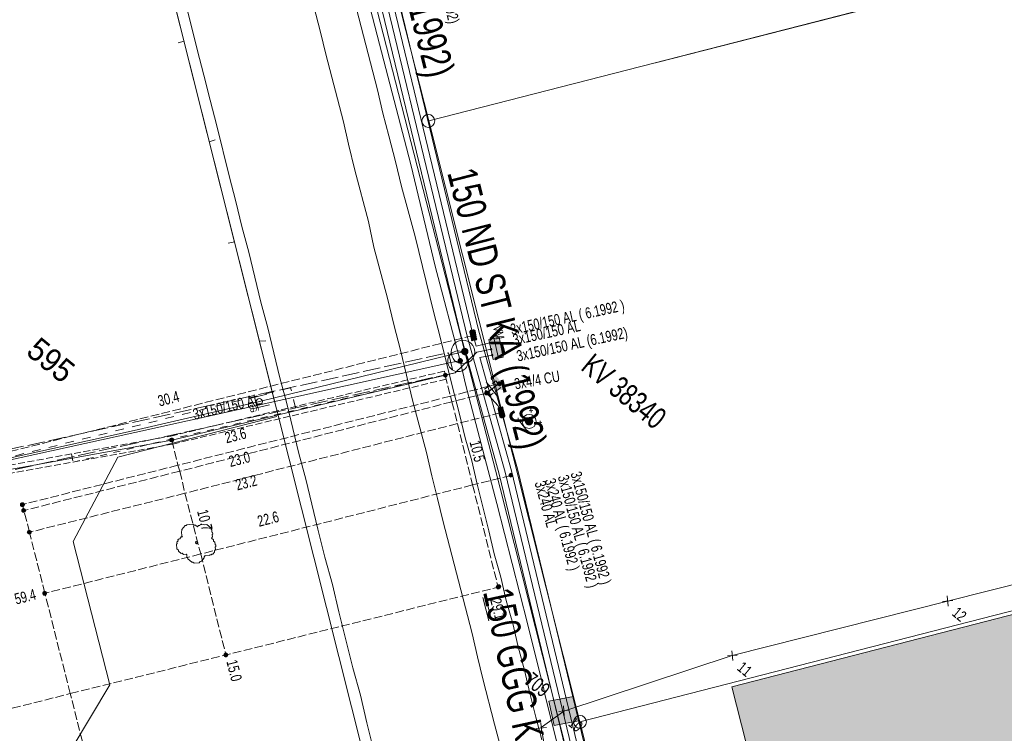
# Model space of a CAD drawing. Header units: metres. Extents: x -740 to 758, y -633 to 854.
# Tile 112 of 256: x -504 to -456, y 66 to 100. Entities that reach past the tile are written whole.
import ezdxf

# ---------------------------------------------------------------- set-up
doc = ezdxf.new("R2010")
doc.units = ezdxf.units.M
doc.header["$MEASUREMENT"] = 0
for name, pattern in [('333_125', [0.4576, 0.3328, -0.1248]), ('333_333', [0.6656, 0.3328, -0.3328]), ('416_125', [0.5408, 0.416, -0.1248]), ('416_416', [0.832, 0.416, -0.416]), ('832_208', [1.04, 0.832, -0.208])]:
    doc.linetypes.add(name, pattern=pattern)
for name, color, linetype in [('Gas.LOVION', 7, 'Continuous'), ('Grundkarte.LOVION', 7, 'Continuous'), ('Grundkarte_Text.LOVION', 7, 'Continuous'), ('Strom.LOVION', 7, 'Continuous'), ('StromBemass.LOVION', 7, 'Continuous'), ('Telko.LOVION', 7, 'Continuous'), ('Wasser.LOVION', 7, 'Continuous')]:
    doc.layers.add(name, color=color, linetype=linetype)
doc.styles.add('ERSTELLTER_STIL_1', font='arial.ttf')

msp = doc.modelspace()

# ---------------------------------------------------------------- hatches: boundary and pattern name
at = {"layer": 'Gas.LOVION', "linetype": 'Continuous', "lineweight": 13}
for points in [[(-481.968, 83.904), (-481.955, 83.922), (-481.945, 83.941), (-481.937, 83.962), (-481.931, 83.983), (-481.929, 84.005), (-481.929, 84.027), (-481.931, 84.049), (-481.937, 84.071), (-481.945, 84.091), (-481.956, 84.11), (-481.969, 84.128), (-481.984, 84.144), (-482.001, 84.158), (-482.02, 84.17), (-482.04, 84.179), (-482.061, 84.186), (-482.083, 84.19), (-482.105, 84.191), (-482.127, 84.19), (-482.148, 84.186), (-482.169, 84.179), (-482.189, 84.169), (-482.208, 84.158), (-482.225, 84.143), (-482.24, 84.127), (-482.253, 84.109), (-482.263, 84.09), (-482.271, 84.069), (-482.277, 84.048), (-482.28, 84.026), (-482.279, 84.004), (-482.277, 83.982), (-482.271, 83.961), (-482.263, 83.94), (-482.252, 83.921), (-482.239, 83.903), (-482.224, 83.887), (-482.207, 83.873), (-482.188, 83.861), (-482.168, 83.852), (-482.147, 83.845), (-482.126, 83.841), (-482.104, 83.84), (-482.081, 83.841), (-482.06, 83.846), (-482.039, 83.852), (-482.019, 83.862), (-482, 83.874), (-481.983, 83.888)], [(-481.964, 83.899), (-481.951, 83.917), (-481.941, 83.936), (-481.933, 83.957), (-481.927, 83.979), (-481.925, 84.001), (-481.925, 84.023), (-481.928, 84.045), (-481.933, 84.066), (-481.941, 84.087), (-481.952, 84.106), (-481.965, 84.124), (-481.98, 84.14), (-481.997, 84.154), (-482.016, 84.166), (-482.036, 84.175), (-482.057, 84.182), (-482.079, 84.186), (-482.101, 84.187), (-482.123, 84.186), (-482.145, 84.182), (-482.166, 84.175), (-482.186, 84.165), (-482.205, 84.153), (-482.222, 84.139), (-482.237, 84.123), (-482.25, 84.105), (-482.261, 84.086), (-482.269, 84.065), (-482.274, 84.044), (-482.277, 84.022), (-482.277, 83.999), (-482.274, 83.977), (-482.268, 83.956), (-482.26, 83.935), (-482.249, 83.916), (-482.236, 83.898), (-482.221, 83.882), (-482.204, 83.868), (-482.185, 83.856), (-482.165, 83.847), (-482.144, 83.84), (-482.122, 83.836), (-482.1, 83.835), (-482.078, 83.836), (-482.056, 83.84), (-482.035, 83.847), (-482.015, 83.857), (-481.997, 83.869), (-481.98, 83.883)]]:
    msp.add_hatch(color=7, dxfattribs=at).paths.add_polyline_path(points)
at = {"layer": 'Grundkarte.LOVION', "linetype": 'Continuous', "lineweight": 18}
msp.add_hatch(color=254, dxfattribs=at).paths.add_polyline_path([(-469.169, 67.771), (-467.538, 61.369), (-463.386, 45.194), (-462.527, 41.85), (-437.036, 48.362), (-410.684, 55.135), (-411.351, 57.73), (-434.459, 76.721)])
at = {"layer": 'Strom.LOVION', "linetype": 'Continuous', "lineweight": 13}
for points in [[(-481.859, 84.959), (-481.779, 84.597), (-481.777, 84.568), (-481.744, 84.541), (-481.715, 84.544), (-481.585, 84.572), (-481.556, 84.575), (-481.529, 84.607), (-481.532, 84.636), (-481.599, 85.014), (-481.663, 85.066), (-481.692, 85.064), (-481.793, 85.039), (-481.809, 85.052), (-481.862, 84.988)], [(-480.938, 84.605), (-480.723, 83.621), (-480.248, 83.742), (-480.446, 84.713)], [(-480.115, 82.233), (-480.572, 82.823), (-480.588, 82.837), (-480.68, 82.724), (-480.677, 82.695), (-480.704, 82.663), (-480.701, 82.633), (-480.727, 82.601), (-480.71, 82.426), (-480.694, 82.412), (-480.688, 82.354), (-480.656, 82.328), (-480.653, 82.298), (-480.541, 82.206), (-480.511, 82.209), (-480.463, 82.169), (-480.434, 82.172), (-480.418, 82.159), (-480.359, 82.164), (-480.343, 82.151), (-480.255, 82.16), (-480.229, 82.192), (-480.171, 82.198), (-480.144, 82.23)], [(-480.489, 81.221), (-480.409, 80.859), (-480.345, 80.806), (-480.316, 80.809), (-480.201, 80.85), (-480.185, 80.837), (-480.159, 80.869), (-480.165, 80.927), (-480.257, 81.273), (-480.26, 81.302), (-480.292, 81.329), (-480.322, 81.326), (-480.452, 81.298), (-480.465, 81.282), (-480.495, 81.279)]]:
    msp.add_hatch(color=7, dxfattribs=at).paths.add_polyline_path(points)
at = {"layer": 'Strom.LOVION', "linetype": 'Continuous', "lineweight": 18}
for color, points in [(5, [(-480.921, 84.43), (-480.873, 84.39), (-480.859, 84.406), (-480.875, 84.419), (-480.862, 84.435), (-480.894, 84.462)]), (5, [(-480.86, 84.111), (-480.844, 84.097), (-480.831, 84.113), (-480.815, 84.1), (-480.801, 84.116), (-480.818, 84.129), (-480.804, 84.146), (-480.82, 84.159), (-480.834, 84.143), (-480.85, 84.156), (-480.863, 84.14), (-480.847, 84.127)]), (5, [(-480.802, 83.821), (-480.786, 83.807), (-480.773, 83.823), (-480.757, 83.81), (-480.744, 83.826), (-480.76, 83.84), (-480.746, 83.856), (-480.762, 83.869), (-480.776, 83.853), (-480.792, 83.866), (-480.805, 83.85), (-480.789, 83.837)]), (150, [(-478.836, 80.51), (-478.821, 80.53), (-478.809, 80.552), (-478.8, 80.575), (-478.794, 80.6), (-478.791, 80.625), (-478.791, 80.65), (-478.794, 80.675), (-478.8, 80.699), (-478.81, 80.723), (-478.822, 80.745), (-478.837, 80.765), (-478.854, 80.783), (-478.874, 80.799), (-478.895, 80.813), (-478.918, 80.823), (-478.942, 80.831), (-478.966, 80.836), (-478.991, 80.837), (-479.016, 80.835), (-479.041, 80.831), (-479.065, 80.823), (-479.088, 80.812), (-479.109, 80.798), (-479.128, 80.782), (-479.146, 80.764), (-479.16, 80.744), (-479.172, 80.721), (-479.181, 80.698), (-479.188, 80.674), (-479.191, 80.649), (-479.191, 80.624), (-479.187, 80.599), (-479.181, 80.574), (-479.172, 80.551), (-479.16, 80.529), (-479.145, 80.509), (-479.127, 80.49), (-479.108, 80.474), (-479.087, 80.461), (-479.064, 80.45), (-479.04, 80.443), (-479.015, 80.438), (-478.99, 80.436), (-478.965, 80.438), (-478.94, 80.443), (-478.916, 80.451), (-478.894, 80.462), (-478.872, 80.475), (-478.853, 80.491)]), (150, [(-478.934, 80.592), (-478.929, 80.599), (-478.924, 80.607), (-478.921, 80.615), (-478.919, 80.624), (-478.918, 80.633), (-478.918, 80.642), (-478.919, 80.651), (-478.921, 80.659), (-478.925, 80.667), (-478.929, 80.675), (-478.934, 80.682), (-478.94, 80.689), (-478.947, 80.695), (-478.955, 80.699), (-478.963, 80.703), (-478.971, 80.706), (-478.98, 80.707), (-478.989, 80.708), (-478.998, 80.707), (-479.006, 80.706), (-479.015, 80.703), (-479.023, 80.699), (-479.03, 80.694), (-479.037, 80.689), (-479.043, 80.682), (-479.049, 80.675), (-479.053, 80.667), (-479.056, 80.659), (-479.058, 80.65), (-479.059, 80.641), (-479.059, 80.632), (-479.058, 80.624), (-479.056, 80.615), (-479.053, 80.607), (-479.048, 80.599), (-479.043, 80.592), (-479.037, 80.585), (-479.03, 80.58), (-479.023, 80.575), (-479.014, 80.571), (-479.006, 80.568), (-478.997, 80.567), (-478.988, 80.566), (-478.979, 80.567), (-478.971, 80.568), (-478.962, 80.571), (-478.954, 80.575), (-478.947, 80.58), (-478.94, 80.586)])]:
    msp.add_hatch(color=color, dxfattribs=at).paths.add_polyline_path(points)
at = {"layer": 'StromBemass.LOVION', "linetype": 'Continuous', "lineweight": 13}
for points in [[(-481.624, 84.747), (-481.618, 84.757), (-481.612, 84.767), (-481.607, 84.778), (-481.605, 84.79), (-481.603, 84.801), (-481.603, 84.813), (-481.605, 84.825), (-481.608, 84.836), (-481.612, 84.847), (-481.618, 84.858), (-481.625, 84.867), (-481.633, 84.876), (-481.642, 84.883), (-481.652, 84.89), (-481.663, 84.895), (-481.674, 84.898), (-481.686, 84.901), (-481.698, 84.901), (-481.709, 84.901), (-481.721, 84.898), (-481.732, 84.895), (-481.743, 84.889), (-481.753, 84.883), (-481.762, 84.876), (-481.77, 84.867), (-481.777, 84.857), (-481.783, 84.847), (-481.787, 84.836), (-481.79, 84.824), (-481.792, 84.813), (-481.792, 84.801), (-481.79, 84.789), (-481.787, 84.777), (-481.783, 84.766), (-481.777, 84.756), (-481.77, 84.747), (-481.762, 84.738), (-481.753, 84.73), (-481.743, 84.724), (-481.732, 84.719), (-481.721, 84.715), (-481.709, 84.713), (-481.697, 84.713), (-481.685, 84.713), (-481.674, 84.716), (-481.662, 84.719), (-481.652, 84.724), (-481.642, 84.731), (-481.633, 84.738)], [(-482.974, 82.811), (-482.967, 82.82), (-482.962, 82.831), (-482.957, 82.842), (-482.954, 82.853), (-482.953, 82.865), (-482.953, 82.877), (-482.954, 82.888), (-482.957, 82.9), (-482.962, 82.911), (-482.968, 82.921), (-482.974, 82.931), (-482.983, 82.939), (-482.992, 82.947), (-483.002, 82.953), (-483.012, 82.958), (-483.024, 82.961), (-483.035, 82.964), (-483.047, 82.964), (-483.059, 82.964), (-483.07, 82.961), (-483.081, 82.958), (-483.092, 82.953), (-483.102, 82.946), (-483.111, 82.939), (-483.119, 82.93), (-483.126, 82.92), (-483.132, 82.91), (-483.136, 82.899), (-483.139, 82.888), (-483.14, 82.876), (-483.14, 82.864), (-483.139, 82.853), (-483.136, 82.841), (-483.131, 82.83), (-483.126, 82.82), (-483.119, 82.81), (-483.111, 82.802), (-483.101, 82.794), (-483.092, 82.788), (-483.081, 82.783), (-483.07, 82.78), (-483.058, 82.777), (-483.046, 82.777), (-483.035, 82.777), (-483.023, 82.78), (-483.012, 82.783), (-483.001, 82.788), (-482.991, 82.795), (-482.982, 82.802)], [(-480.36, 82.397), (-480.353, 82.407), (-480.348, 82.417), (-480.343, 82.428), (-480.34, 82.439), (-480.339, 82.451), (-480.339, 82.463), (-480.34, 82.475), (-480.343, 82.486), (-480.348, 82.497), (-480.354, 82.508), (-480.361, 82.517), (-480.369, 82.526), (-480.378, 82.533), (-480.388, 82.54), (-480.399, 82.545), (-480.41, 82.548), (-480.422, 82.551), (-480.433, 82.551), (-480.445, 82.551), (-480.457, 82.548), (-480.468, 82.545), (-480.479, 82.539), (-480.489, 82.533), (-480.498, 82.526), (-480.506, 82.517), (-480.513, 82.507), (-480.519, 82.497), (-480.523, 82.486), (-480.526, 82.474), (-480.527, 82.463), (-480.527, 82.451), (-480.526, 82.439), (-480.523, 82.427), (-480.518, 82.416), (-480.513, 82.406), (-480.506, 82.396), (-480.498, 82.388), (-480.488, 82.38), (-480.478, 82.374), (-480.468, 82.369), (-480.456, 82.365), (-480.445, 82.363), (-480.433, 82.362), (-480.421, 82.363), (-480.409, 82.366), (-480.398, 82.369), (-480.387, 82.374), (-480.377, 82.381), (-480.368, 82.388)], [(-480.971, 81.948), (-480.964, 81.958), (-480.959, 81.968), (-480.954, 81.979), (-480.951, 81.99), (-480.95, 82.002), (-480.95, 82.013), (-480.951, 82.025), (-480.954, 82.036), (-480.959, 82.047), (-480.964, 82.057), (-480.971, 82.067), (-480.979, 82.075), (-480.988, 82.083), (-480.998, 82.089), (-481.009, 82.094), (-481.02, 82.097), (-481.032, 82.1), (-481.043, 82.1), (-481.055, 82.1), (-481.066, 82.097), (-481.077, 82.094), (-481.088, 82.089), (-481.098, 82.082), (-481.107, 82.075), (-481.115, 82.066), (-481.122, 82.057), (-481.127, 82.047), (-481.132, 82.036), (-481.134, 82.024), (-481.136, 82.013), (-481.136, 82.001), (-481.134, 81.989), (-481.131, 81.978), (-481.127, 81.967), (-481.121, 81.957), (-481.114, 81.948), (-481.106, 81.939), (-481.097, 81.932), (-481.088, 81.925), (-481.077, 81.92), (-481.066, 81.917), (-481.054, 81.915), (-481.043, 81.914), (-481.031, 81.915), (-481.019, 81.917), (-481.008, 81.921), (-480.998, 81.926), (-480.988, 81.932), (-480.979, 81.939)], [(-480.278, 80.983), (-480.271, 80.993), (-480.266, 81.003), (-480.261, 81.014), (-480.258, 81.026), (-480.257, 81.038), (-480.257, 81.05), (-480.258, 81.061), (-480.261, 81.073), (-480.266, 81.084), (-480.272, 81.094), (-480.279, 81.104), (-480.287, 81.112), (-480.296, 81.12), (-480.306, 81.126), (-480.317, 81.131), (-480.328, 81.135), (-480.34, 81.137), (-480.351, 81.138), (-480.363, 81.137), (-480.375, 81.135), (-480.386, 81.131), (-480.397, 81.126), (-480.407, 81.12), (-480.416, 81.112), (-480.424, 81.103), (-480.431, 81.094), (-480.437, 81.083), (-480.441, 81.072), (-480.444, 81.061), (-480.445, 81.049), (-480.445, 81.037), (-480.444, 81.025), (-480.441, 81.014), (-480.437, 81.003), (-480.431, 80.992), (-480.424, 80.983), (-480.416, 80.974), (-480.406, 80.967), (-480.396, 80.96), (-480.386, 80.955), (-480.374, 80.952), (-480.363, 80.95), (-480.351, 80.949), (-480.339, 80.95), (-480.327, 80.952), (-480.316, 80.956), (-480.305, 80.961), (-480.295, 80.967), (-480.286, 80.975)], [(-496.218, 79.671), (-496.211, 79.681), (-496.206, 79.691), (-496.201, 79.702), (-496.198, 79.714), (-496.197, 79.726), (-496.197, 79.738), (-496.199, 79.75), (-496.202, 79.761), (-496.206, 79.772), (-496.212, 79.783), (-496.219, 79.792), (-496.227, 79.801), (-496.236, 79.809), (-496.246, 79.815), (-496.257, 79.82), (-496.269, 79.824), (-496.28, 79.826), (-496.292, 79.827), (-496.304, 79.826), (-496.316, 79.824), (-496.327, 79.82), (-496.338, 79.815), (-496.348, 79.808), (-496.357, 79.801), (-496.365, 79.792), (-496.372, 79.782), (-496.378, 79.772), (-496.382, 79.761), (-496.385, 79.749), (-496.387, 79.737), (-496.387, 79.725), (-496.385, 79.713), (-496.382, 79.702), (-496.378, 79.691), (-496.372, 79.68), (-496.365, 79.671), (-496.357, 79.662), (-496.348, 79.654), (-496.337, 79.648), (-496.327, 79.643), (-496.315, 79.639), (-496.303, 79.637), (-496.292, 79.636), (-496.28, 79.637), (-496.268, 79.639), (-496.257, 79.643), (-496.246, 79.648), (-496.236, 79.655), (-496.227, 79.662)], [(-479.803, 77.967), (-479.796, 77.976), (-479.79, 77.986), (-479.786, 77.997), (-479.783, 78.009), (-479.782, 78.02), (-479.782, 78.032), (-479.783, 78.043), (-479.786, 78.054), (-479.791, 78.065), (-479.796, 78.075), (-479.803, 78.085), (-479.811, 78.093), (-479.82, 78.101), (-479.83, 78.107), (-479.84, 78.112), (-479.852, 78.115), (-479.863, 78.117), (-479.875, 78.118), (-479.886, 78.117), (-479.898, 78.115), (-479.909, 78.111), (-479.919, 78.107), (-479.929, 78.1), (-479.938, 78.093), (-479.946, 78.084), (-479.953, 78.075), (-479.958, 78.065), (-479.962, 78.054), (-479.965, 78.043), (-479.967, 78.031), (-479.967, 78.019), (-479.965, 78.008), (-479.962, 77.997), (-479.958, 77.986), (-479.952, 77.976), (-479.945, 77.966), (-479.937, 77.958), (-479.928, 77.951), (-479.919, 77.944), (-479.908, 77.939), (-479.897, 77.936), (-479.886, 77.934), (-479.874, 77.933), (-479.862, 77.934), (-479.851, 77.936), (-479.84, 77.94), (-479.829, 77.945), (-479.82, 77.951), (-479.811, 77.958)], [(-503.458, 76.54), (-503.451, 76.55), (-503.445, 76.56), (-503.441, 76.571), (-503.438, 76.582), (-503.437, 76.593), (-503.437, 76.605), (-503.438, 76.617), (-503.441, 76.628), (-503.445, 76.639), (-503.451, 76.649), (-503.458, 76.658), (-503.466, 76.667), (-503.475, 76.674), (-503.485, 76.68), (-503.495, 76.685), (-503.506, 76.689), (-503.518, 76.691), (-503.529, 76.692), (-503.541, 76.691), (-503.553, 76.689), (-503.564, 76.685), (-503.574, 76.68), (-503.584, 76.674), (-503.593, 76.666), (-503.601, 76.658), (-503.608, 76.648), (-503.613, 76.638), (-503.617, 76.627), (-503.62, 76.616), (-503.622, 76.604), (-503.622, 76.593), (-503.62, 76.581), (-503.617, 76.57), (-503.613, 76.559), (-503.607, 76.549), (-503.6, 76.54), (-503.592, 76.531), (-503.583, 76.524), (-503.574, 76.518), (-503.563, 76.513), (-503.552, 76.509), (-503.541, 76.507), (-503.529, 76.506), (-503.517, 76.507), (-503.506, 76.509), (-503.495, 76.513), (-503.484, 76.518), (-503.474, 76.524), (-503.466, 76.532)], [(-503.449, 76.54), (-503.442, 76.549), (-503.436, 76.56), (-503.432, 76.571), (-503.429, 76.583), (-503.428, 76.594), (-503.428, 76.606), (-503.429, 76.618), (-503.432, 76.63), (-503.437, 76.641), (-503.442, 76.651), (-503.449, 76.661), (-503.458, 76.67), (-503.467, 76.677), (-503.477, 76.684), (-503.488, 76.689), (-503.499, 76.692), (-503.511, 76.694), (-503.523, 76.695), (-503.535, 76.694), (-503.546, 76.692), (-503.558, 76.688), (-503.569, 76.683), (-503.579, 76.677), (-503.588, 76.669), (-503.596, 76.66), (-503.603, 76.651), (-503.609, 76.64), (-503.613, 76.629), (-503.616, 76.618), (-503.617, 76.606), (-503.617, 76.594), (-503.616, 76.582), (-503.613, 76.57), (-503.608, 76.559), (-503.603, 76.549), (-503.595, 76.539), (-503.587, 76.531), (-503.578, 76.523), (-503.568, 76.517), (-503.557, 76.512), (-503.546, 76.508), (-503.534, 76.506), (-503.522, 76.505), (-503.51, 76.506), (-503.499, 76.508), (-503.487, 76.512), (-503.476, 76.517), (-503.466, 76.523), (-503.457, 76.531)], [(-503.39, 76.261), (-503.383, 76.27), (-503.378, 76.281), (-503.374, 76.291), (-503.371, 76.303), (-503.369, 76.314), (-503.369, 76.326), (-503.371, 76.337), (-503.374, 76.348), (-503.378, 76.359), (-503.384, 76.369), (-503.39, 76.379), (-503.398, 76.387), (-503.407, 76.394), (-503.417, 76.401), (-503.428, 76.405), (-503.439, 76.409), (-503.45, 76.411), (-503.462, 76.412), (-503.473, 76.411), (-503.485, 76.409), (-503.496, 76.405), (-503.506, 76.4), (-503.516, 76.394), (-503.525, 76.387), (-503.533, 76.378), (-503.539, 76.369), (-503.545, 76.359), (-503.549, 76.348), (-503.552, 76.337), (-503.553, 76.325), (-503.553, 76.314), (-503.552, 76.302), (-503.549, 76.291), (-503.545, 76.28), (-503.539, 76.27), (-503.532, 76.261), (-503.524, 76.252), (-503.515, 76.245), (-503.506, 76.239), (-503.495, 76.234), (-503.484, 76.23), (-503.473, 76.228), (-503.461, 76.227), (-503.45, 76.228), (-503.438, 76.23), (-503.427, 76.234), (-503.417, 76.239), (-503.407, 76.245), (-503.398, 76.253)], [(-503.122, 75.209), (-503.115, 75.219), (-503.109, 75.229), (-503.105, 75.24), (-503.102, 75.251), (-503.101, 75.263), (-503.101, 75.275), (-503.102, 75.286), (-503.105, 75.298), (-503.11, 75.309), (-503.115, 75.319), (-503.122, 75.329), (-503.13, 75.337), (-503.14, 75.345), (-503.149, 75.351), (-503.16, 75.356), (-503.171, 75.36), (-503.183, 75.362), (-503.195, 75.362), (-503.206, 75.362), (-503.218, 75.359), (-503.229, 75.356), (-503.24, 75.351), (-503.25, 75.344), (-503.259, 75.337), (-503.267, 75.328), (-503.274, 75.319), (-503.279, 75.308), (-503.284, 75.297), (-503.287, 75.286), (-503.288, 75.274), (-503.288, 75.262), (-503.287, 75.251), (-503.284, 75.239), (-503.279, 75.228), (-503.273, 75.218), (-503.267, 75.209), (-503.258, 75.2), (-503.249, 75.192), (-503.239, 75.186), (-503.229, 75.181), (-503.217, 75.178), (-503.206, 75.175), (-503.194, 75.175), (-503.182, 75.176), (-503.171, 75.178), (-503.16, 75.181), (-503.149, 75.186), (-503.139, 75.193), (-503.13, 75.2)], [(-480.415, 72.558), (-480.408, 72.568), (-480.403, 72.578), (-480.398, 72.589), (-480.395, 72.601), (-480.394, 72.613), (-480.394, 72.624), (-480.395, 72.636), (-480.398, 72.647), (-480.403, 72.658), (-480.409, 72.669), (-480.415, 72.678), (-480.424, 72.687), (-480.433, 72.694), (-480.443, 72.701), (-480.453, 72.706), (-480.465, 72.709), (-480.476, 72.711), (-480.488, 72.712), (-480.5, 72.711), (-480.511, 72.709), (-480.522, 72.705), (-480.533, 72.7), (-480.543, 72.694), (-480.552, 72.686), (-480.56, 72.678), (-480.567, 72.668), (-480.573, 72.658), (-480.577, 72.647), (-480.58, 72.635), (-480.581, 72.624), (-480.581, 72.612), (-480.58, 72.6), (-480.577, 72.589), (-480.572, 72.578), (-480.567, 72.568), (-480.56, 72.558), (-480.552, 72.549), (-480.543, 72.542), (-480.533, 72.536), (-480.522, 72.531), (-480.511, 72.527), (-480.499, 72.525), (-480.487, 72.524), (-480.476, 72.525), (-480.464, 72.527), (-480.453, 72.531), (-480.442, 72.536), (-480.432, 72.542), (-480.423, 72.55)], [(-480.386, 72.564), (-480.379, 72.574), (-480.373, 72.584), (-480.369, 72.596), (-480.366, 72.607), (-480.364, 72.619), (-480.364, 72.631), (-480.366, 72.643), (-480.369, 72.655), (-480.373, 72.666), (-480.379, 72.676), (-480.386, 72.686), (-480.394, 72.695), (-480.404, 72.702), (-480.414, 72.709), (-480.425, 72.714), (-480.436, 72.717), (-480.448, 72.72), (-480.46, 72.72), (-480.472, 72.72), (-480.484, 72.717), (-480.495, 72.713), (-480.506, 72.708), (-480.516, 72.702), (-480.525, 72.694), (-480.533, 72.685), (-480.54, 72.676), (-480.546, 72.665), (-480.55, 72.654), (-480.553, 72.642), (-480.555, 72.631), (-480.555, 72.619), (-480.553, 72.607), (-480.55, 72.595), (-480.546, 72.584), (-480.54, 72.573), (-480.533, 72.564), (-480.525, 72.555), (-480.515, 72.547), (-480.505, 72.541), (-480.494, 72.536), (-480.483, 72.532), (-480.471, 72.53), (-480.459, 72.529), (-480.447, 72.53), (-480.435, 72.532), (-480.424, 72.536), (-480.413, 72.541), (-480.403, 72.548), (-480.394, 72.555)], [(-502.374, 72.25), (-502.367, 72.26), (-502.361, 72.27), (-502.357, 72.281), (-502.354, 72.293), (-502.353, 72.305), (-502.353, 72.316), (-502.354, 72.328), (-502.357, 72.34), (-502.362, 72.351), (-502.367, 72.361), (-502.374, 72.37), (-502.382, 72.379), (-502.392, 72.386), (-502.402, 72.393), (-502.412, 72.398), (-502.424, 72.401), (-502.435, 72.404), (-502.447, 72.404), (-502.459, 72.404), (-502.47, 72.401), (-502.482, 72.398), (-502.492, 72.393), (-502.502, 72.386), (-502.511, 72.379), (-502.519, 72.37), (-502.526, 72.36), (-502.532, 72.35), (-502.536, 72.339), (-502.539, 72.327), (-502.541, 72.316), (-502.541, 72.304), (-502.539, 72.292), (-502.536, 72.281), (-502.532, 72.27), (-502.526, 72.259), (-502.519, 72.25), (-502.511, 72.241), (-502.502, 72.234), (-502.492, 72.227), (-502.481, 72.222), (-502.47, 72.219), (-502.458, 72.217), (-502.446, 72.216), (-502.435, 72.217), (-502.423, 72.219), (-502.412, 72.223), (-502.401, 72.228), (-502.391, 72.234), (-502.382, 72.242)], [(-493.603, 69.259), (-493.596, 69.268), (-493.59, 69.279), (-493.586, 69.289), (-493.583, 69.301), (-493.582, 69.312), (-493.582, 69.324), (-493.583, 69.335), (-493.586, 69.347), (-493.59, 69.357), (-493.596, 69.367), (-493.603, 69.377), (-493.611, 69.385), (-493.62, 69.393), (-493.63, 69.399), (-493.64, 69.404), (-493.651, 69.407), (-493.663, 69.409), (-493.674, 69.41), (-493.686, 69.409), (-493.697, 69.407), (-493.708, 69.404), (-493.719, 69.399), (-493.729, 69.392), (-493.738, 69.385), (-493.745, 69.376), (-493.752, 69.367), (-493.758, 69.357), (-493.762, 69.346), (-493.765, 69.335), (-493.766, 69.323), (-493.766, 69.312), (-493.765, 69.3), (-493.762, 69.289), (-493.758, 69.278), (-493.752, 69.268), (-493.745, 69.258), (-493.737, 69.25), (-493.728, 69.243), (-493.718, 69.236), (-493.708, 69.232), (-493.697, 69.228), (-493.685, 69.226), (-493.674, 69.225), (-493.662, 69.226), (-493.651, 69.228), (-493.64, 69.232), (-493.629, 69.237), (-493.619, 69.243), (-493.61, 69.25)]]:
    msp.add_hatch(color=7, dxfattribs=at).paths.add_polyline_path(points)
at = {"layer": 'Telko.LOVION', "linetype": 'Continuous', "lineweight": 13}
msp.add_hatch(color=7, dxfattribs=at).paths.add_polyline_path([(-477.78, 65.91), (-476.604, 66.128), (-476.839, 67.317), (-478.028, 67.082)])
at = {"layer": 'Wasser.LOVION', "linetype": 'Continuous', "lineweight": 13}
for points in [[(-482.224, 83.486), (-482.215, 83.499), (-482.207, 83.513), (-482.201, 83.529), (-482.197, 83.544), (-482.195, 83.561), (-482.195, 83.577), (-482.197, 83.593), (-482.201, 83.609), (-482.207, 83.625), (-482.215, 83.639), (-482.225, 83.652), (-482.236, 83.664), (-482.249, 83.674), (-482.263, 83.683), (-482.277, 83.69), (-482.293, 83.695), (-482.309, 83.698), (-482.326, 83.699), (-482.342, 83.698), (-482.358, 83.695), (-482.374, 83.69), (-482.388, 83.683), (-482.402, 83.674), (-482.415, 83.663), (-482.426, 83.651), (-482.436, 83.638), (-482.444, 83.624), (-482.449, 83.609), (-482.454, 83.593), (-482.456, 83.576), (-482.455, 83.56), (-482.453, 83.544), (-482.449, 83.528), (-482.443, 83.513), (-482.435, 83.498), (-482.426, 83.485), (-482.414, 83.473), (-482.402, 83.463), (-482.388, 83.454), (-482.373, 83.447), (-482.357, 83.442), (-482.341, 83.439), (-482.325, 83.438), (-482.308, 83.439), (-482.292, 83.442), (-482.277, 83.447), (-482.262, 83.454), (-482.248, 83.463), (-482.235, 83.474)], [(-482.224, 83.483), (-482.215, 83.497), (-482.207, 83.511), (-482.201, 83.526), (-482.197, 83.542), (-482.195, 83.558), (-482.195, 83.575), (-482.197, 83.591), (-482.201, 83.607), (-482.207, 83.622), (-482.215, 83.637), (-482.225, 83.65), (-482.236, 83.662), (-482.249, 83.672), (-482.263, 83.681), (-482.277, 83.688), (-482.293, 83.693), (-482.309, 83.696), (-482.326, 83.697), (-482.342, 83.696), (-482.358, 83.693), (-482.374, 83.687), (-482.388, 83.68), (-482.402, 83.672), (-482.415, 83.661), (-482.426, 83.649), (-482.436, 83.636), (-482.443, 83.621), (-482.449, 83.606), (-482.453, 83.59), (-482.455, 83.574), (-482.455, 83.558), (-482.453, 83.541), (-482.449, 83.525), (-482.443, 83.51), (-482.435, 83.496), (-482.425, 83.483), (-482.414, 83.471), (-482.402, 83.46), (-482.388, 83.452), (-482.373, 83.445), (-482.357, 83.44), (-482.341, 83.437), (-482.325, 83.436), (-482.308, 83.437), (-482.292, 83.44), (-482.277, 83.445), (-482.262, 83.452), (-482.248, 83.461), (-482.235, 83.471)]]:
    msp.add_hatch(color=7, dxfattribs=at).paths.add_polyline_path(points)

# ---------------------------------------------------------------- linework, layer by layer
at = {"layer": 'Gas.LOVION', "color": 5, "linetype": 'Continuous', "lineweight": 18}
for points in [[(-492.343, 124.322), (-492.176, 123.673), (-489.902, 114.777), (-489.197, 112.098), (-486.351, 100.524), (-483.375, 88.978), (-482.106, 84.003), (-480.396, 77.402), (-478.01, 67.956), (-477.463, 65.837), (-474.558, 54.269), (-472.784, 47.157), (-471.608, 41.775), (-470.255, 35.493)], [(-482.106, 84.003), (-482.193, 83.995), (-492.052, 81.598), (-498.107, 80.193), (-509.289, 77.725)]]:
    msp.add_lwpolyline(points, dxfattribs=at)
at = {"layer": 'Gas.LOVION', "color": 251, "linetype": 'Continuous', "lineweight": 13}
for points in [[(-492.525, 81.743), (-491.687, 81.944)], [(-492.402, 81.238), (-491.564, 81.438)]]:
    msp.add_lwpolyline(points, dxfattribs=at)
at = {"layer": 'Gas.LOVION', "color": 7, "linetype": 'Continuous', "lineweight": 13}
msp.add_circle((-482.195, 83.993), 0.572, dxfattribs=at)
at = {"layer": 'Gas.LOVION', "color": 251, "linetype": 'Continuous', "lineweight": 13}
msp.add_circle((-492.05, 81.59), 0.152, dxfattribs=at)
at = {"layer": 'Grundkarte.LOVION', "color": 253, "linetype": 'Continuous', "lineweight": 18}
for points in [[(-501.852, 123.333), (-497.862, 107.615), (-519.179, 102.25), (-497.862, 107.615), (-486.99, 64.433), (-474.589, 14.986), (-497.087, 9.299), (-514.91, 4.778), (-532.069, 0.411), (-531.009, 9.825), (-530.592, 17.343), (-530.721, 25.311), (-531.329, 33.35), (-532.589, 43.216), (-533.874, 51.219), (-534.097, 52.586), (-534.697, 56.31), (-535.206, 59.098), (-536.667, 67.083), (-538.567, 78.661)], [(-467.397, 29.699), (-476.54, 66.075), (-434.62, 76.853), (-476.54, 66.075), (-483.849, 95.183), (-490.958, 123.157)]]:
    msp.add_lwpolyline(points, dxfattribs=at)
at = {"layer": 'Grundkarte.LOVION', "color": 8, "linetype": 'Continuous', "lineweight": 18}
for points in [[(-474.589, 14.986), (-486.99, 64.433), (-497.862, 107.615), (-501.852, 123.333), (-497.862, 107.615), (-519.179, 102.25), (-497.862, 107.615), (-486.99, 64.433), (-534.097, 52.586), (-534.697, 56.31), (-535.206, 59.098), (-536.667, 67.083), (-538.567, 78.661), (-536.667, 67.083), (-535.206, 59.098), (-534.697, 56.31), (-534.097, 52.586), (-533.874, 51.219), (-532.589, 43.216), (-531.329, 33.35)], [(-507.816, -132.17), (-496.956, -90.587), (-498.423, -90.996), (-497.678, -88.648), (-496.361, -84.884), (-494.869, -81.102), (-493.663, -77.408), (-492.451, -73.181), (-479.165, -22.554), (-473.267, -0.046), (-472.213, 3.987), (-474.117, 12.875), (-474.589, 14.986), (-486.99, 64.433), (-497.862, 107.615), (-501.852, 123.333)], [(-490.958, 123.157), (-483.849, 95.183), (-476.54, 66.075), (-467.397, 29.699)], [(-434.62, 76.853), (-476.54, 66.075), (-483.849, 95.183), (-463.319, 100.441), (-483.849, 95.183), (-490.958, 123.157), (-483.849, 95.183), (-476.54, 66.075), (-467.397, 29.699)], [(-519.179, 102.25), (-497.862, 107.615), (-491.287, 81.48)], [(-436.252, 107.364), (-472.872, 97.99), (-436.252, 107.364)], [(-489.656, 101.679), (-489.087, 99.488), (-488.835, 98.419), (-487.982, 95.133), (-487.73, 94.064), (-487.428, 92.793), (-486.772, 90.316), (-486.502, 89.071), (-485.846, 86.593), (-485.545, 85.322), (-485.217, 84.084), (-484.921, 82.871), (-484.619, 81.6), (-483.963, 79.122), (-483.705, 77.995), (-483.421, 76.9), (-483.169, 75.831), (-481.746, 70.354), (-481.488, 69.227), (-481.236, 68.158), (-480.667, 65.967), (-480.011, 63.49)], [(-486.512, 64.686), (-486.852, 66.042), (-487.159, 67.372), (-487.525, 68.696), (-488.204, 71.408), (-488.511, 72.737), (-488.877, 74.061), (-489.217, 75.417), (-489.808, 77.842), (-490.136, 79.08), (-490.728, 81.505), (-491.056, 82.744), (-491.648, 85.169), (-491.976, 86.408), (-492.568, 88.833), (-492.896, 90.072), (-493.192, 91.284), (-493.52, 92.523), (-494.111, 94.948), (-494.439, 96.186), (-494.735, 97.399), (-495.063, 98.638), (-495.655, 101.063)], [(-478.377, 65.216), (-478.662, 66.311), (-478.952, 67.465), (-479.21, 68.592), (-479.526, 69.714), (-479.784, 70.842), (-480.101, 71.963), (-480.359, 73.091), (-480.675, 74.213), (-480.933, 75.34), (-481.224, 76.494), (-481.508, 77.589), (-481.766, 78.717), (-482.083, 79.838), (-482.379, 81.051), (-482.707, 82.29), (-483.298, 84.714), (-483.626, 85.953), (-484.514, 89.591), (-484.842, 90.829), (-485.164, 92.01), (-485.46, 93.222), (-485.788, 94.461), (-486.073, 95.556), (-486.331, 96.684), (-487.468, 101.065)], [(-495.982, 98.962), (-495.695, 99.049)], [(-494.192, 94.26), (-494.479, 94.173)], [(-493.556, 89.268), (-493.237, 89.329)], [(-491.734, 84.54), (-492.027, 84.511)], [(-491.198, 80.868), (-498.897, 78.904), (-501.069, 74.82), (-499.296, 67.87), (-503.183, 61.372), (-518.215, 57.626), (-519.632, 63.044)], [(-407.655, 54.692), (-402.355, 33.428), (-431.281, 26.078), (-465.593, 17.285), (-467.902, 26.399), (-467.397, 29.699), (-476.54, 66.075), (-434.62, 76.853)], [(-411.351, 57.73), (-410.684, 55.135), (-437.036, 48.362), (-462.527, 41.85), (-463.386, 45.194), (-467.538, 61.369), (-469.169, 67.771), (-434.459, 76.721)]]:
    msp.add_lwpolyline(points, dxfattribs=at)
at = {"layer": 'Grundkarte.LOVION', "color": 9, "linetype": 'Continuous', "lineweight": 18}
for points in [[(-494.678, 74.144), (-494.731, 74.08), (-494.725, 74.021), (-494.857, 73.86), (-494.916, 73.855), (-494.969, 73.79), (-495.203, 73.768), (-495.267, 73.82), (-495.326, 73.815), (-495.519, 73.973), (-495.524, 74.032), (-495.557, 74.058), (-495.568, 74.175), (-495.6, 74.202), (-495.717, 74.19), (-495.782, 74.243), (-495.84, 74.237), (-495.969, 74.343), (-495.974, 74.401), (-496.039, 74.454), (-496.062, 74.688), (-496.035, 74.721), (-496.041, 74.779), (-495.988, 74.843), (-495.994, 74.902), (-495.967, 74.934), (-495.909, 74.94), (-495.83, 75.036), (-495.771, 75.042), (-495.803, 75.068), (-495.826, 75.303), (-495.8, 75.335), (-495.805, 75.393), (-495.647, 75.586), (-495.588, 75.592), (-495.562, 75.624), (-495.269, 75.653), (-495.205, 75.6), (-495.146, 75.606), (-495.05, 75.526), (-494.997, 75.591), (-494.938, 75.596), (-494.912, 75.628), (-494.736, 75.646), (-494.704, 75.619), (-494.587, 75.631), (-494.394, 75.472), (-494.389, 75.414), (-494.356, 75.387), (-494.345, 75.27), (-494.313, 75.244), (-494.307, 75.185), (-494.334, 75.153), (-494.322, 75.036), (-494.375, 74.972), (-494.279, 74.892), (-494.273, 74.834), (-494.209, 74.781), (-494.197, 74.664), (-494.165, 74.637), (-494.159, 74.579), (-494.186, 74.547), (-494.174, 74.43), (-494.227, 74.365), (-494.221, 74.307), (-494.301, 74.21), (-494.359, 74.205), (-494.386, 74.173), (-494.444, 74.167), (-494.47, 74.135), (-494.646, 74.118)], [(-495.06, 74.727), (-495.087, 74.695), (-495.151, 74.748), (-495.125, 74.78), (-495.157, 74.806), (-495.098, 74.812), (-495.034, 74.759)]]:
    msp.add_lwpolyline(points, close=True, dxfattribs=at)
for centre, radius in [((-483.87, 95.18), 0.315), ((-476.526, 66.08), 0.311)]:
    msp.add_circle(centre, radius, dxfattribs=at)
at = {"layer": 'Strom.LOVION', "color": 1, "linetype": 'Continuous', "lineweight": 18}
for points in [[(-475.244, -45.431), (-474.296, -41.067), (-473.762, -38.976), (-473.099, -35.778), (-467.038, -13.728), (-465.17, -6.082), (-465.028, -4.96), (-464.706, -1.914), (-465.484, 7.261), (-465.381, 8.468), (-466.927, 14.908), (-467.228, 16.179), (-467.092, 16.902), (-466.79, 17.596), (-467.891, 22.055), (-469.187, 26.081), (-469.052, 28.636), (-472.051, 41.17), (-471.97, 42.153), (-476.574, 62.038), (-480.433, 78.079), (-482.281, 84.74), (-487.904, 107.938), (-492.439, 124.401)], [(-492.022, 124.058), (-487.601, 108.012), (-481.967, 84.697), (-481.914, 84.466), (-480.146, 78.166), (-476.271, 62.111), (-471.664, 42.198), (-471.742, 41.185), (-468.743, 28.651), (-468.854, 26.158), (-467.91, 23.147)]]:
    msp.add_lwpolyline(points, dxfattribs=at)
at = {"layer": 'Strom.LOVION', "color": 150, "linetype": 'Continuous', "lineweight": 18}
for points in [[(-481.696, 84.797), (-487.314, 108.1), (-489.32, 115.322), (-491.652, 123.754)], [(-467.939, 30.548), (-468.545, 30.4), (-470.121, 36.999), (-471.127, 41.245), (-471.043, 42.199), (-472.939, 50.408), (-475.648, 62.246), (-479.556, 78.327), (-480.325, 81.059), (-481.42, 85.002), (-487.027, 108.187), (-488.214, 112.474), (-491.234, 123.41)], [(-480.891, 84.433), (-481.556, 84.279), (-481.696, 84.797)], [(-480.76, 83.84), (-481.369, 83.721), (-479.843, 78.24), (-475.981, 62.169), (-471.346, 42.125), (-471.42, 41.217), (-470.408, 36.912), (-468.758, 30.009), (-467.851, 30.261)], [(-480.325, 81.059), (-480.506, 81.396), (-481.053, 82.008), (-480.351, 82.535)]]:
    msp.add_lwpolyline(points, dxfattribs=at)
at = {"layer": 'Strom.LOVION', "color": 7, "linetype": 'Continuous', "lineweight": 13}
for points in [[(-481.859, 84.959), (-481.862, 84.988), (-481.809, 85.052), (-481.793, 85.039), (-481.692, 85.064), (-481.663, 85.066), (-481.599, 85.014), (-481.532, 84.636), (-481.529, 84.607), (-481.556, 84.575), (-481.585, 84.572), (-481.715, 84.544), (-481.744, 84.541), (-481.777, 84.568), (-481.779, 84.597)], [(-480.938, 84.605), (-480.446, 84.713), (-480.248, 83.742), (-480.723, 83.621)], [(-480.905, 84.416), (-480.921, 84.43), (-480.908, 84.446), (-480.894, 84.462), (-480.862, 84.435), (-480.875, 84.419), (-480.859, 84.406), (-480.873, 84.39)], [(-480.86, 84.111), (-480.847, 84.127), (-480.863, 84.14), (-480.85, 84.156), (-480.834, 84.143), (-480.82, 84.159), (-480.804, 84.146), (-480.818, 84.129), (-480.801, 84.116), (-480.815, 84.1), (-480.831, 84.113), (-480.844, 84.097)], [(-480.802, 83.821), (-480.789, 83.837), (-480.805, 83.85), (-480.792, 83.866), (-480.776, 83.853), (-480.762, 83.869), (-480.746, 83.856), (-480.76, 83.84), (-480.744, 83.826), (-480.757, 83.81), (-480.773, 83.823), (-480.786, 83.807)], [(-480.489, 81.221), (-480.495, 81.279), (-480.465, 81.282), (-480.452, 81.298), (-480.322, 81.326), (-480.292, 81.329), (-480.26, 81.302), (-480.257, 81.273), (-480.165, 80.927), (-480.159, 80.869), (-480.185, 80.837), (-480.201, 80.85), (-480.316, 80.809), (-480.345, 80.806), (-480.409, 80.859)]]:
    msp.add_lwpolyline(points, close=True, dxfattribs=at)
for points in [[(-480.693, 84.674), (-480.479, 83.69)], [(-481.062, 82.554), (-480.52, 81.838)], [(-479.508, 80.711), (-479.051, 80.12)]]:
    msp.add_lwpolyline(points, dxfattribs=at)
at = {"layer": 'Strom.LOVION', "color": 5, "linetype": 'Continuous', "lineweight": 18}
msp.add_lwpolyline([(-480.818, 84.129), (-481.528, 83.986), (-482.567, 82.983), (-496.288, 79.72), (-505.93, 77.98), (-507.181, 77.473), (-507.48, 77.207), (-507.947, 76.541), (-508.264, 76.155), (-508.731, 75.947), (-509.213, 75.885), (-509.606, 76.128), (-510.172, 76.782), (-510.431, 76.86), (-510.979, 76.718)], dxfattribs=at)
at = {"layer": 'Strom.LOVION', "color": 7, "linetype": '333_125', "lineweight": 13}
for points in [[(-483.093, 83.065), (-483.01, 82.674), (-496.254, 79.532), (-505.897, 77.791), (-505.979, 78.182), (-496.337, 79.923)], [(-480.594, 82.6), (-480.355, 82.268), (-480.88, 81.892), (-481.145, 82.191)]]:
    msp.add_lwpolyline(points, close=True, dxfattribs=at)
at = {"layer": 'Strom.LOVION', "color": 9, "linetype": '333_333', "lineweight": 18}
for points in [[(-501.143, 79.054), (-501.061, 78.663), (-483.059, 82.876)], [(-481.011, 82.027), (-480.489, 82.433)]]:
    msp.add_lwpolyline(points, dxfattribs=at)
at = {"layer": 'Strom.LOVION', "color": 250, "linetype": 'Continuous', "lineweight": 18}
for points in [[(-478.989, 81.146), (-478.813, 81.163)], [(-478.91, 81.242), (-478.892, 81.067)], [(-479.596, 80.702), (-479.42, 80.719)], [(-479.516, 80.799), (-479.499, 80.623)], [(-478.532, 80.555), (-478.373, 80.585)], [(-478.453, 80.651), (-478.452, 80.489)], [(-479.139, 80.111), (-478.963, 80.129)], [(-479.06, 80.208), (-479.043, 80.032)]]:
    msp.add_lwpolyline(points, dxfattribs=at)
at = {"layer": 'Strom.LOVION', "color": 7, "linetype": 'Continuous', "lineweight": 13}
msp.add_circle((-478.989, 80.633), 0.34, dxfattribs=at)
at = {"layer": 'StromBemass.LOVION', "color": 7, "linetype": '416_125', "lineweight": 13}
for points in [[(-481.696, 84.797), (-511.165, 77.409)], [(-483.059, 82.876), (-482.797, 81.852), (-482.726, 81.578), (-482.46, 80.526), (-481.726, 77.553), (-480.489, 72.605)], [(-480.433, 82.468), (-482.797, 81.852), (-495.992, 78.508), (-503.534, 76.603)], [(-481.037, 81.995), (-482.726, 81.578), (-495.904, 78.221), (-503.447, 76.316)], [(-480.355, 81.057), (-482.46, 80.526), (-495.652, 77.152), (-503.182, 75.263)], [(-496.288, 79.72), (-495.992, 78.508), (-495.904, 78.221), (-495.652, 77.152), (-494.892, 74.212), (-493.676, 69.336)], [(-479.865, 78.016), (-481.726, 77.553), (-494.892, 74.212), (-502.434, 72.307)], [(-487.897, 14.912), (-488.299, 16.454), (-495.434, 44.691), (-501.206, 67.447), (-502.434, 72.307), (-503.182, 75.263), (-503.518, 76.59)], [(-508.217, 65.697), (-501.206, 67.447), (-480.489, 72.605), (-480.462, 72.637)]]:
    msp.add_lwpolyline(points, dxfattribs=at)
at = {"layer": 'StromBemass.LOVION', "color": 7, "linetype": 'Continuous', "lineweight": 13}
for points in [[(-481.223, 72.105), (-480.936, 70.98)], [(-481.109, 72.146), (-480.805, 71.008)]]:
    msp.add_lwpolyline(points, dxfattribs=at)
for centre, radius in [((-481.697, 84.807), 0.0944), ((-483.047, 82.87), 0.0938), ((-480.433, 82.457), 0.0944), ((-481.043, 82.007), 0.0931), ((-480.351, 81.043), 0.0945), ((-496.292, 79.731), 0.0951), ((-479.874, 78.026), 0.0925), ((-503.529, 76.599), 0.0927), ((-503.522, 76.6), 0.095), ((-503.461, 76.32), 0.0923), ((-503.194, 75.269), 0.0938), ((-480.488, 72.618), 0.0939), ((-480.46, 72.625), 0.0954), ((-502.447, 72.31), 0.0942), ((-493.674, 69.318), 0.0925)]:
    msp.add_circle(centre, radius, dxfattribs=at)
at = {"layer": 'Telko.LOVION', "color": 1, "linetype": 'Continuous', "lineweight": 18}
msp.add_lwpolyline([(-465.186, -6.527), (-463.72, -1.108), (-465.691, 8.615), (-468.012, 18.304), (-469.542, 26.696), (-471.752, 37.209), (-474.31, 47.2), (-476.946, 57.686), (-478.405, 65.804), (-477.316, 66.605), (-469.156, 69.295), (-458.728, 71.925), (-448.748, 74.438), (-438.127, 77.205), (-435.779, 77.834)], dxfattribs=at)
at = {"layer": 'Telko.LOVION', "color": 7, "linetype": 'Continuous', "lineweight": 13}
for points in [[(-458.754, 72.188), (-458.705, 71.691)], [(-458.979, 71.915), (-458.481, 71.964)], [(-469.39, 69.272), (-468.921, 69.318)], [(-469.178, 69.529), (-469.133, 69.06)], [(-477.326, 66.856), (-477.293, 66.371)], [(-477.55, 66.582), (-477.069, 66.644)], [(-478.653, 65.765), (-478.155, 65.814)], [(-478.428, 66.038), (-478.379, 65.541)]]:
    msp.add_lwpolyline(points, dxfattribs=at)
msp.add_lwpolyline([(-477.78, 65.91), (-478.028, 67.082), (-476.839, 67.317), (-476.604, 66.128)], close=True, dxfattribs=at)
msp.add_lwpolyline([(-477.78, 65.91), (-478.028, 67.082), (-476.839, 67.317), (-476.604, 66.128)], close=True, dxfattribs=at)
at = {"layer": 'Wasser.LOVION', "color": 150, "linetype": 'Continuous', "lineweight": 18}
for points in [[(-492.697, 124.612), (-492.051, 122.089), (-490.635, 116.376), (-490.172, 114.515), (-489.208, 110.545), (-487.735, 104.704), (-486.236, 98.895), (-484.721, 93.073), (-483.545, 88.148), (-482.329, 83.568), (-482.071, 82.44), (-480.559, 76.648), (-479.076, 70.852), (-478.277, 67.664), (-478.243, 67.475), (-477.061, 62.788), (-474.829, 52.957), (-473.167, 45.184), (-472.788, 43.876), (-471.965, 41.045), (-471.676, 40.054), (-470.741, 36.081)], [(-482.329, 83.568), (-482.43, 83.543), (-482.779, 83.48), (-498.082, 80.092), (-509.251, 77.64)]]:
    msp.add_lwpolyline(points, dxfattribs=at)
at = {"layer": 'Wasser.LOVION', "color": 7, "linetype": '832_208', "lineweight": 13}
msp.add_lwpolyline([(-509.144, 77.148), (-509.358, 78.132), (-498.19, 80.584), (-482.899, 83.955), (-482.655, 82.974), (-497.975, 79.6)], close=True, dxfattribs=at)
at = {"layer": 'Wasser.LOVION', "color": 252, "linetype": '416_416', "lineweight": 18}
msp.add_lwpolyline([(-490.309, 81.295), (-490.536, 82.263), (-509.251, 77.64)], dxfattribs=at)
at = {"layer": 'Wasser.LOVION', "color": 7, "linetype": 'Continuous', "lineweight": 13}
msp.add_circle((-482.431, 83.543), 0.501, dxfattribs=at)

# ---------------------------------------------------------------- texts
at = {"layer": 'Gas.LOVION', "color": 5, "linetype": 'Continuous', "lineweight": 18, "attachment_point": 7, "style": 'ERSTELLTER_STIL_1'}
for s, insert, char_height, rotation in [('{\\A1;\\W0.72102x;150 ND ST KA (1992)}', (-483.378, 92.569), 1.42279, 284.393), ('{\\A1;\\W0.71559x;KB}', (-492.117, 81.505), 0.3557, 193.2493)]:
    msp.add_mtext(s, dxfattribs=dict(at, insert=insert, char_height=char_height, rotation=rotation))
at = {"layer": 'Grundkarte_Text.LOVION', "color": 7, "linetype": 'Continuous', "lineweight": 13, "insert": (-503.411, 83.9), "char_height": 1.12432, "attachment_point": 7, "rotation": 320.5841, "style": 'ERSTELLTER_STIL_1'}
msp.add_mtext('{\\A1;\\W0.89449x;595}', dxfattribs=at)
at = {"layer": 'Strom.LOVION', "color": 150, "linetype": 'Continuous', "lineweight": 18, "attachment_point": 7, "style": 'ERSTELLTER_STIL_1'}
for s, insert, char_height, rotation in [('{\\A1;\\W0.72213x;3x150/150 AL (6.1992)}', (-484.288, 105.145), 0.53355, 283.2441), ('{\\A1;\\W0.70342x;3x150/150 AL ( 6.1992 ) }', (-479.796, 84.658), 0.53354, 12.2428), ('{\\A1;\\W0.72214x;3x150/150 AL (6.1992)}', (-479.499, 83.372), 0.53354, 12.2428), ('{\\A1;\\W0.71558x;3x4/4 CU}', (-479.65, 82.17), 0.53354, 10.3387), ('{\\A1;\\W0.70342x;3x150/150 AL ( 6.1992 ) }', (-477.765, 77.911), 0.53354, 285.244), ('{\\A1;\\W0.70341x;3x150/150 AL ( 6.1992 ) }', (-477.145, 78.075), 0.53355, 285.2453)]:
    msp.add_mtext(s, dxfattribs=dict(at, insert=insert, char_height=char_height, rotation=rotation))
at = {"layer": 'Strom.LOVION', "color": 5, "linetype": 'Continuous', "lineweight": 18, "char_height": 0.53354, "attachment_point": 7, "style": 'ERSTELLTER_STIL_1'}
for insert, rotation in [((-479.712, 84.307), 12.2428), ((-495.195, 80.696), 13.243)]:
    msp.add_mtext('{\\A1;\\W0.72204x;3x150/150 AL}', dxfattribs=dict(at, insert=insert, rotation=rotation))
at = {"layer": 'Strom.LOVION', "color": 7, "linetype": 'Continuous', "lineweight": 13, "attachment_point": 7, "style": 'ERSTELLTER_STIL_1'}
for s, insert, char_height, rotation in [('{\\A1;\\W0.71562x;VM}', (-480.745, 85.221), 0.44461, 281.2466), ('{\\A1;\\W0.71558x;KV 38340}', (-476.547, 83.153), 1.06709, 320.5839)]:
    msp.add_mtext(s, dxfattribs=dict(at, insert=insert, char_height=char_height, rotation=rotation))
at = {"layer": 'Strom.LOVION', "color": 1, "linetype": 'Continuous', "lineweight": 18, "char_height": 0.53354, "attachment_point": 7, "style": 'ERSTELLTER_STIL_1'}
for s, insert, rotation in [('{\\A1;\\W0.72505x;3x240 AL}', (-478.739, 77.661), 285.244), ('{\\A1;\\W0.70078x;3x240 AL ( 6.1992 ) }', (-478.4, 77.743), 285.2439)]:
    msp.add_mtext(s, dxfattribs=dict(at, insert=insert, rotation=rotation))
at = {"layer": 'StromBemass.LOVION', "color": 7, "linetype": 'Continuous', "lineweight": 13, "attachment_point": 7, "style": 'ERSTELLTER_STIL_1'}
for s, insert, char_height, rotation in [('{\\A1;\\W0.71559x;30.4}', (-496.885, 81.341), 0.53354, 14.2432), ('{\\A1;\\W0.71559x;23.6}', (-493.641, 79.559), 0.53354, 14.2431), ('{\\A1;\\W0.71559x;10.5}', (-481.888, 79.63), 0.53354, 284.2437), ('{\\A1;\\W0.71559x;23.0}', (-493.454, 78.41), 0.53354, 14.2431), ('{\\A1;\\W0.71557x;23.2}', (-493.12, 77.276), 0.53355, 14.2428), ('{\\A1;\\W0.71558x;10.7}', (-495.082, 76.285), 0.53354, 284.2437), ('{\\A1;\\W0.71557x;22.6}', (-492.063, 75.517), 0.53355, 14.2429), ('{\\A1;\\W0.71557x;59.4}', (-503.824, 71.752), 0.53355, 14.2428), ('{\\A1;\\W0.71558x;29.1}', (-480.886, 71.983), 0.53354, 284.2437), ('{\\A1;\\W0.71558x;15.0}', (-493.661, 69.005), 0.53355, 284.245)]:
    msp.add_mtext(s, dxfattribs=dict(at, insert=insert, char_height=char_height, rotation=rotation))
at = {"layer": 'Telko.LOVION', "color": 250, "linetype": 'Continuous', "lineweight": 18, "attachment_point": 7, "style": 'ERSTELLTER_STIL_1'}
for s, insert, char_height, rotation in [('{\\A1;\\W0.71558x;12}', (-458.553, 71.273), 0.53354, 320.584), ('{\\A1;\\W0.76673x;11}', (-468.965, 68.631), 0.53355, 320.5849), ('{\\A1;\\W0.71558x;10}', (-477.137, 65.927), 0.53354, 320.584)]:
    msp.add_mtext(s, dxfattribs=dict(at, insert=insert, char_height=char_height, rotation=rotation))
at = {"layer": 'Telko.LOVION', "color": 7, "linetype": 'Continuous', "lineweight": 13, "insert": (-479.276, 67.978), "char_height": 0.7114, "attachment_point": 7, "rotation": 320.5841, "style": 'ERSTELLTER_STIL_1'}
msp.add_mtext('{\\A1;\\W0.71559x;709}', dxfattribs=at)
at = {"layer": 'Wasser.LOVION', "color": 150, "linetype": 'Continuous', "lineweight": 18, "char_height": 1.42279, "attachment_point": 7, "style": 'ERSTELLTER_STIL_1'}
for insert, rotation in [((-488.133, 112.025), 284.0872), ((-481.645, 72.288), 282.2457)]:
    msp.add_mtext('{\\A1;\\W0.71927x;150 GGG KA ZM (1992)}', dxfattribs=dict(at, insert=insert, rotation=rotation))

doc.saveas('drawing.dxf')
